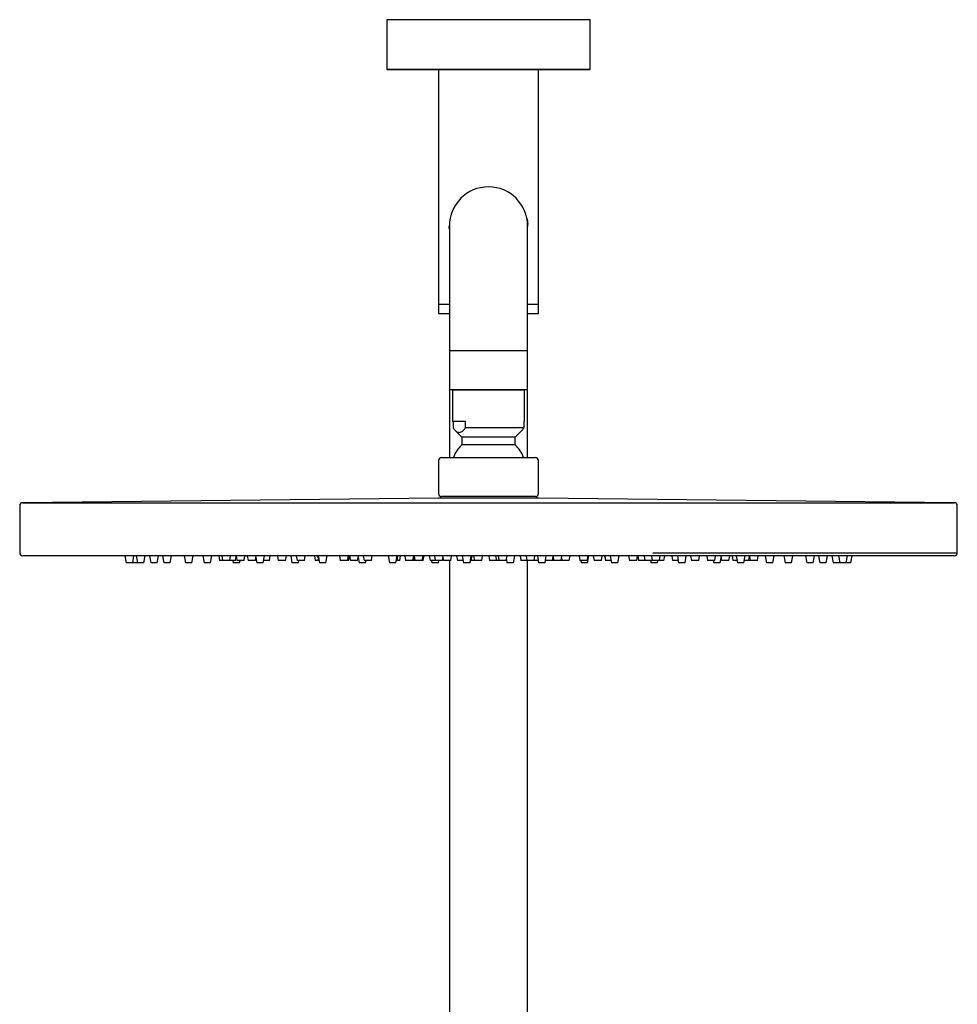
# Model space of a CAD drawing. Header units: millimetres. Extents: x 4159.94 to 4160.24, y 1931.48 to 1933.82.
# Tile 10 of 10: x 4159.94 to 4160.24, y 1933.51 to 1933.82. Entities that reach past the tile are written whole.
import ezdxf

# ---------------------------------------------------------------- set-up
doc = ezdxf.new("R2010")
doc.units = ezdxf.units.MM
doc.layers.add('SANINDUSA', color=3, linetype='Continuous')

msp = doc.modelspace()

# ---------------------------------------------------------------- linework, layer by layer
at = {"layer": 'SANINDUSA'}
for p, q in [((4160.054749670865, 1933.82400026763), (4160.054749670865, 1933.808200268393)), ((4160.119749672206, 1933.82400026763), (4160.054749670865, 1933.82400026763)), ((4160.119749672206, 1933.808200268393), (4160.119749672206, 1933.82400026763)), ((4160.054749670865, 1933.808200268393), (4160.086792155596, 1933.808200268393)), ((4160.086794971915, 1933.808000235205), (4160.054949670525, 1933.808000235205)), ((4160.071249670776, 1933.808000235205), (4160.071249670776, 1933.733000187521)), ((4160.086792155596, 1933.808200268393), (4160.119749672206, 1933.808200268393)), ((4160.119549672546, 1933.808000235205), (4160.086794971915, 1933.808000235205)), ((4160.103249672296, 1933.733000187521), (4160.103249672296, 1933.808000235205)), ((4160.074749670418, 1933.758000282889), (4160.074749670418, 1933.718000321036)), ((4160.099749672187, 1933.718000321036), (4160.099749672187, 1933.758000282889)), ((4160.071249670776, 1933.733000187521), (4160.071249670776, 1933.730000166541)), ((4160.071249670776, 1933.733000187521), (4160.074749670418, 1933.733000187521)), ((4160.099749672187, 1933.733000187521), (4160.103249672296, 1933.733000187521)), ((4160.103249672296, 1933.730000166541), (4160.103249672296, 1933.733000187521)), ((4160.071249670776, 1933.730000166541), (4160.074749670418, 1933.730000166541)), ((4160.099749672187, 1933.730000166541), (4160.103249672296, 1933.730000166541)), ((4160.074749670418, 1933.718000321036), (4160.074749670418, 1933.705500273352)), ((4160.099749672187, 1933.718000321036), (4160.074749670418, 1933.718000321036)), ((4160.099749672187, 1933.705500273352), (4160.099749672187, 1933.718000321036)), ((4160.074749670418, 1933.705500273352), (4160.074749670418, 1933.683910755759)), ((4160.099749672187, 1933.705500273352), (4160.074749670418, 1933.705500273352)), ((4160.075749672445, 1933.705410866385), (4160.075749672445, 1933.695410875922)), ((4160.098749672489, 1933.705410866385), (4160.075749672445, 1933.705410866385)), ((4160.077999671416, 1933.705500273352), (4160.077999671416, 1933.705410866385)), ((4160.096499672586, 1933.705410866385), (4160.096499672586, 1933.705500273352)), ((4160.098749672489, 1933.695410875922), (4160.098749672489, 1933.705410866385)), ((4160.099749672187, 1933.683910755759), (4160.099749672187, 1933.705500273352)), ((4160.079877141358, 1933.695410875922), (4160.075749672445, 1933.695410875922)), ((4160.07589304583, 1933.695410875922), (4160.07589304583, 1933.693410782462)), ((4160.079877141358, 1933.693410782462), (4160.079877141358, 1933.695410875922)), ((4160.098749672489, 1933.695410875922), (4160.098606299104, 1933.695410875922)), ((4160.098606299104, 1933.695410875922), (4160.098606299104, 1933.693410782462)), ((4160.076571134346, 1933.692589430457), (4160.078749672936, 1933.690410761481)), ((4160.098606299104, 1933.693410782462), (4160.079877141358, 1933.693410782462)), ((4160.095749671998, 1933.690410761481), (4160.097928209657, 1933.692589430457)), ((4160.078749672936, 1933.690410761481), (4160.078749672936, 1933.687910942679)), ((4160.095749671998, 1933.690410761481), (4160.078749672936, 1933.690410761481)), ((4160.095749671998, 1933.687910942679), (4160.095749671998, 1933.690410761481)), ((4160.095749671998, 1933.687910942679), (4160.078749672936, 1933.687910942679)), ((4160.071249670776, 1933.682910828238), (4160.071249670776, 1933.672410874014)), ((4160.072249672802, 1933.683910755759), (4160.092511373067, 1933.683910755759)), ((4160.092511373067, 1933.683910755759), (4160.102249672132, 1933.683910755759)), ((4160.103249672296, 1933.672410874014), (4160.103249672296, 1933.682910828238)), ((4160.071260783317, 1933.67089977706), (4159.938238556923, 1933.669421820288)), ((4160.10323856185, 1933.67089977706), (4160.071260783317, 1933.67089977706)), ((4160.092511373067, 1933.671410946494), (4160.072249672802, 1933.671410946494)), ((4160.102249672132, 1933.671410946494), (4160.092511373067, 1933.671410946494)), ((4160.236260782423, 1933.669421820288), (4160.10323856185, 1933.67089977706)), ((4159.937249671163, 1933.668421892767), (4159.937249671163, 1933.653410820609)), ((4159.938238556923, 1933.669421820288), (4160.236260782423, 1933.669421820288)), ((4160.237249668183, 1933.653410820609), (4160.237249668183, 1933.668421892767)), ((4160.139515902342, 1933.652410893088), (4159.93824967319, 1933.652410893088)), ((4159.970938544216, 1933.652410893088), (4159.971326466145, 1933.65021076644)), ((4159.97339796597, 1933.65021076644), (4159.973785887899, 1933.652410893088)), ((4159.974506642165, 1933.652410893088), (4159.974894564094, 1933.65021076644)), ((4159.97696607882, 1933.65021076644), (4159.977354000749, 1933.652410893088)), ((4159.978802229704, 1933.652410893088), (4159.979190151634, 1933.65021076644)), ((4159.981261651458, 1933.65021076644), (4159.981649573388, 1933.652410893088)), ((4159.982939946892, 1933.652410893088), (4159.983327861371, 1933.65021076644)), ((4159.985399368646, 1933.65021076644), (4159.985787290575, 1933.652410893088)), ((4159.98989033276, 1933.652410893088), (4159.99027825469, 1933.65021076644)), ((4159.992349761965, 1933.65021076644), (4159.992737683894, 1933.652410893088)), ((4159.995869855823, 1933.652410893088), (4159.996257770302, 1933.65021076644)), ((4159.998329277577, 1933.65021076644), (4159.998717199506, 1933.652410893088)), ((4160.000939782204, 1933.652410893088), (4160.001204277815, 1933.650910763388)), ((4160.002145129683, 1933.650910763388), (4160.001204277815, 1933.650910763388)), ((4160.001880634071, 1933.652410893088), (4160.002145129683, 1933.650910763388)), ((4160.004463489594, 1933.650910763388), (4160.002145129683, 1933.650910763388)), ((4160.004463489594, 1933.650910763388), (4160.004727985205, 1933.652410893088)), ((4160.006291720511, 1933.650910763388), (4160.004463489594, 1933.650910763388)), ((4160.005435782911, 1933.650910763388), (4160.005559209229, 1933.65021076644)), ((4160.006291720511, 1933.650910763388), (4160.006523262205, 1933.652223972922)), ((4160.006490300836, 1933.652410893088), (4160.006754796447, 1933.650910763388)), ((4160.009073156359, 1933.650910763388), (4160.006754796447, 1933.650910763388)), ((4160.007630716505, 1933.65021076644), (4160.007754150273, 1933.650910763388)), ((4160.009073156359, 1933.650910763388), (4160.00933765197, 1933.652410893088)), ((4160.010066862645, 1933.652410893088), (4160.010331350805, 1933.650910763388)), ((4160.012649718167, 1933.650910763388), (4160.010331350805, 1933.650910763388)), ((4160.012649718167, 1933.650910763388), (4160.012822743, 1933.65189209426)), ((4160.012731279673, 1933.652410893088), (4160.013119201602, 1933.65021076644)), ((4160.015190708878, 1933.65021076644), (4160.015578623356, 1933.652410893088)), ((4160.017150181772, 1933.650910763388), (4160.015314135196, 1933.650910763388)), ((4160.017150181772, 1933.650910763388), (4160.017414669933, 1933.652410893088)), ((4160.019735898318, 1933.652410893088), (4160.020000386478, 1933.650910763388)), ((4160.02231875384, 1933.650910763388), (4160.020000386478, 1933.650910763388)), ((4160.02231875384, 1933.650910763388), (4160.022583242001, 1933.652410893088)), ((4160.023977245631, 1933.652410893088), (4160.02436516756, 1933.65021076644)), ((4160.025758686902, 1933.652410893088), (4160.026023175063, 1933.650910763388)), ((4160.028341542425, 1933.650910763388), (4160.026023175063, 1933.650910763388)), ((4160.026436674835, 1933.65021076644), (4160.026560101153, 1933.650910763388)), ((4160.028341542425, 1933.650910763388), (4160.028606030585, 1933.652410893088)), ((4160.031574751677, 1933.652410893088), (4160.031839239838, 1933.650910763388)), ((4160.032850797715, 1933.650910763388), (4160.031839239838, 1933.650910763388)), ((4160.032586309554, 1933.652410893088), (4160.032850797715, 1933.650910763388)), ((4160.032787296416, 1933.652410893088), (4160.033175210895, 1933.65021076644)), ((4160.033051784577, 1933.650910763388), (4160.032850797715, 1933.650910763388)), ((4160.03524671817, 1933.65021076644), (4160.035634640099, 1933.652410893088)), ((4160.03957528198, 1933.652410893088), (4160.03983977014, 1933.650910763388)), ((4160.042158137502, 1933.650910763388), (4160.03983977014, 1933.650910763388)), ((4160.042158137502, 1933.650910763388), (4160.042422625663, 1933.652410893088)), ((4160.042526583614, 1933.650910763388), (4160.042158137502, 1933.650910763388)), ((4160.042526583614, 1933.650910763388), (4160.042791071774, 1933.652410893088)), ((4160.042803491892, 1933.652410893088), (4160.043067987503, 1933.650910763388)), ((4160.04538635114, 1933.650910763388), (4160.043067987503, 1933.650910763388)), ((4160.04538635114, 1933.650910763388), (4160.045650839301, 1933.652410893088)), ((4160.045568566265, 1933.651944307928), (4160.045874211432, 1933.65021076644)), ((4160.047190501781, 1933.652410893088), (4160.047454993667, 1933.650910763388)), ((4160.049773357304, 1933.650910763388), (4160.047454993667, 1933.650910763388)), ((4160.047945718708, 1933.65021076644), (4160.048069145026, 1933.650910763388)), ((4160.049773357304, 1933.650910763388), (4160.05003784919, 1933.652410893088)), ((4160.055161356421, 1933.652410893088), (4160.055549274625, 1933.65021076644)), ((4160.0576207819, 1933.65021076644), (4160.058008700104, 1933.652410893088)), ((4160.057996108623, 1933.650910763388), (4160.057744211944, 1933.650910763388)), ((4160.057996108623, 1933.650910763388), (4160.058260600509, 1933.652410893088)), ((4160.058829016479, 1933.650910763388), (4160.057996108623, 1933.650910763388)), ((4160.058829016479, 1933.650910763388), (4160.059093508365, 1933.652410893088)), ((4160.060459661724, 1933.652410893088), (4160.06072415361, 1933.650910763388)), ((4160.063042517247, 1933.650910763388), (4160.06072415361, 1933.650910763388)), ((4160.063042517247, 1933.650910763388), (4160.063307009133, 1933.652410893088)), ((4160.063433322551, 1933.650910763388), (4160.063042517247, 1933.650910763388)), ((4160.063433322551, 1933.650910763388), (4160.063578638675, 1933.651734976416)), ((4160.063723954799, 1933.650910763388), (4160.063433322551, 1933.650910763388)), ((4160.063459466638, 1933.652410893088), (4160.063723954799, 1933.650910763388)), ((4160.066042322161, 1933.650910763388), (4160.063723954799, 1933.650910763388)), ((4160.066042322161, 1933.650910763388), (4160.066306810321, 1933.652410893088)), ((4160.066359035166, 1933.650910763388), (4160.066042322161, 1933.650910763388)), ((4160.066359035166, 1933.650910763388), (4160.066623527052, 1933.652410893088)), ((4160.068292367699, 1933.652410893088), (4160.068556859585, 1933.650910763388)), ((4160.07020033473, 1933.650910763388), (4160.068556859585, 1933.650910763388)), ((4160.069022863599, 1933.650910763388), (4160.069146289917, 1933.65021076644)), ((4160.069935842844, 1933.652410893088), (4160.07020033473, 1933.650910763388)), ((4160.072518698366, 1933.650910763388), (4160.07020033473, 1933.650910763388)), ((4160.071217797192, 1933.65021076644), (4160.071341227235, 1933.650910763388)), ((4160.072518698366, 1933.650910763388), (4160.072681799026, 1933.651835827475)), ((4160.0725804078, 1933.652410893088), (4160.072844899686, 1933.650910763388)), ((4160.075163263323, 1933.650910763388), (4160.072844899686, 1933.650910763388)), ((4160.074749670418, 1933.650910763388), (4160.074749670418, 1933.269503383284)), ((4160.075163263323, 1933.650910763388), (4160.075427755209, 1933.652410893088)), ((4160.077056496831, 1933.652410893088), (4160.077320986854, 1933.650910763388)), ((4160.079140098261, 1933.650910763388), (4160.077320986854, 1933.650910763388)), ((4160.078875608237, 1933.652410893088), (4160.079263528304, 1933.65021076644)), ((4160.081335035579, 1933.65021076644), (4160.081722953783, 1933.652410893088)), ((4160.081742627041, 1933.650910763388), (4160.08145846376, 1933.650910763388)), ((4160.081742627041, 1933.650910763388), (4160.082007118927, 1933.652410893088)), ((4160.08276638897, 1933.650910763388), (4160.081742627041, 1933.650910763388)), ((4160.082501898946, 1933.652410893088), (4160.08276638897, 1933.650910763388)), ((4160.085084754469, 1933.650910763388), (4160.08276638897, 1933.650910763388)), ((4160.085084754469, 1933.650910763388), (4160.085349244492, 1933.652410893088)), ((4160.087336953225, 1933.652410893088), (4160.087601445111, 1933.650910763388)), ((4160.089800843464, 1933.650910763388), (4160.087601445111, 1933.650910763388)), ((4160.089536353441, 1933.652410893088), (4160.089800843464, 1933.650910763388)), ((4160.090590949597, 1933.650910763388), (4160.089800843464, 1933.650910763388)), ((4160.090326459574, 1933.652410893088), (4160.090590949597, 1933.650910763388)), ((4160.092909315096, 1933.650910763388), (4160.090590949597, 1933.650910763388)), ((4160.092909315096, 1933.650910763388), (4160.093173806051, 1933.652410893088)), ((4160.092975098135, 1933.651283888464), (4160.093164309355, 1933.65021076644)), ((4160.09523581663, 1933.65021076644), (4160.095623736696, 1933.652410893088)), ((4160.097356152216, 1933.652410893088), (4160.097620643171, 1933.650910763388)), ((4160.099535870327, 1933.650910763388), (4160.097620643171, 1933.650910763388)), ((4160.099271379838, 1933.652410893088), (4160.099535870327, 1933.650910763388)), ((4160.10185423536, 1933.650910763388), (4160.099535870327, 1933.650910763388)), ((4160.099749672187, 1933.266895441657), (4160.099749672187, 1933.650910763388)), ((4160.10185423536, 1933.650910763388), (4160.102118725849, 1933.652410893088)), ((4160.103074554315, 1933.650910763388), (4160.10185423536, 1933.650910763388)), ((4160.102893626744, 1933.652410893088), (4160.103281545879, 1933.65021076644)), ((4160.103074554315, 1933.650910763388), (4160.103116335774, 1933.651147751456)), ((4160.105353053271, 1933.65021076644), (4160.105740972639, 1933.652410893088)), ((4160.10770175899, 1933.650910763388), (4160.10547648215, 1933.650910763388)), ((4160.10770175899, 1933.650910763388), (4160.107921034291, 1933.652154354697)), ((4160.108140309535, 1933.650910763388), (4160.10770175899, 1933.650910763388)), ((4160.107875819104, 1933.652410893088), (4160.108140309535, 1933.650910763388)), ((4160.110458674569, 1933.650910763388), (4160.108140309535, 1933.650910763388)), ((4160.110458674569, 1933.650910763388), (4160.110723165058, 1933.652410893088)), ((4160.110750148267, 1933.650910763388), (4160.110458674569, 1933.650910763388)), ((4160.110604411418, 1933.651737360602), (4160.110750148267, 1933.650910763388)), ((4160.113068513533, 1933.650910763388), (4160.110750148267, 1933.650910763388)), ((4160.113068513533, 1933.650910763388), (4160.113333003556, 1933.652410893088)), ((4160.116238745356, 1933.652410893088), (4160.116503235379, 1933.650910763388)), ((4160.118821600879, 1933.650910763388), (4160.116503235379, 1933.650910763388)), ((4160.116755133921, 1933.650910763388), (4160.116878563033, 1933.65021076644)), ((4160.118821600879, 1933.650910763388), (4160.119086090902, 1933.652410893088)), ((4160.118950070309, 1933.65021076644), (4160.119337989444, 1933.652410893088)), ((4160.120784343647, 1933.652410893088), (4160.121048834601, 1933.650910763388)), ((4160.123367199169, 1933.650910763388), (4160.121048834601, 1933.650910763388)), ((4160.123367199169, 1933.650910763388), (4160.123631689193, 1933.652410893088)), ((4160.124399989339, 1933.652410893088), (4160.124664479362, 1933.650910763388)), ((4160.124461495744, 1933.652410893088), (4160.124725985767, 1933.650910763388)), ((4160.124725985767, 1933.650910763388), (4160.124664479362, 1933.650910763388)), ((4160.126430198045, 1933.650910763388), (4160.124725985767, 1933.650910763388)), ((4160.126165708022, 1933.652410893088), (4160.126553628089, 1933.65021076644)), ((4160.128625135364, 1933.65021076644), (4160.129013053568, 1933.652410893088)), ((4160.132076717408, 1933.652410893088), (4160.132341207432, 1933.650910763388)), ((4160.134659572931, 1933.650910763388), (4160.132341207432, 1933.650910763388)), ((4160.134659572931, 1933.650910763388), (4160.134924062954, 1933.652410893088)), ((4160.135032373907, 1933.652410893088), (4160.13529686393, 1933.650910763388)), ((4160.137275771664, 1933.650910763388), (4160.13529686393, 1933.650910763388)), ((4160.137011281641, 1933.652410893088), (4160.137275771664, 1933.650910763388)), ((4160.139594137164, 1933.650910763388), (4160.137275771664, 1933.650910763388)), ((4160.139129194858, 1933.650910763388), (4160.139252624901, 1933.65021076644)), ((4160.139358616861, 1933.652410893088), (4160.139623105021, 1933.650910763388)), ((4160.236249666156, 1933.652410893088), (4160.139515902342, 1933.652410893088)), ((4160.139594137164, 1933.650910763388), (4160.139608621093, 1933.650993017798)), ((4160.141941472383, 1933.650910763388), (4160.139623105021, 1933.650910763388)), ((4160.139866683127, 1933.653410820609), (4160.237249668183, 1933.653410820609)), ((4160.141324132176, 1933.65021076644), (4160.141447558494, 1933.650910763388)), ((4160.141941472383, 1933.650910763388), (4160.142205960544, 1933.652410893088)), ((4160.143355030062, 1933.650910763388), (4160.141941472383, 1933.650910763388)), ((4160.143355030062, 1933.650910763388), (4160.143619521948, 1933.652410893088)), ((4160.145893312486, 1933.652410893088), (4160.146157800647, 1933.650910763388)), ((4160.147939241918, 1933.650910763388), (4160.146157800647, 1933.650910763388)), ((4160.147674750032, 1933.652410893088), (4160.148062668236, 1933.65021076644)), ((4160.150134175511, 1933.65021076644), (4160.15052209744, 1933.652410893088)), ((4160.151916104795, 1933.652410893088), (4160.152180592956, 1933.650910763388)), ((4160.154498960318, 1933.650910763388), (4160.152180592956, 1933.650910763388)), ((4160.154498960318, 1933.650910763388), (4160.154763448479, 1933.652410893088)), ((4160.157084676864, 1933.652410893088), (4160.157349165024, 1933.650910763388)), ((4160.159667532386, 1933.650910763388), (4160.157349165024, 1933.650910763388)), ((4160.159185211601, 1933.650910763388), (4160.159308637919, 1933.65021076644)), ((4160.159667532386, 1933.650910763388), (4160.159932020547, 1933.652410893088)), ((4160.161380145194, 1933.65021076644), (4160.161676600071, 1933.65189209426)), ((4160.161585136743, 1933.652410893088), (4160.161849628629, 1933.650910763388)), ((4160.164167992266, 1933.650910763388), (4160.161849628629, 1933.650910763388)), ((4160.164167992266, 1933.650910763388), (4160.164432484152, 1933.652410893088)), ((4160.165161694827, 1933.652410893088), (4160.165426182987, 1933.650910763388)), ((4160.166745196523, 1933.650910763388), (4160.165426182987, 1933.650910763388)), ((4160.166480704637, 1933.652410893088), (4160.166868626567, 1933.65021076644)), ((4160.168940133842, 1933.65021076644), (4160.169328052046, 1933.652410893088)), ((4160.170525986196, 1933.650910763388), (4160.16906356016, 1933.650910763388)), ((4160.170525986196, 1933.650910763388), (4160.170790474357, 1933.652410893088)), ((4160.170976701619, 1933.650910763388), (4160.170525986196, 1933.650910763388)), ((4160.170751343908, 1933.652188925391), (4160.170976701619, 1933.650910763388)), ((4160.173295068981, 1933.650910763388), (4160.170976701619, 1933.650910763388)), ((4160.173295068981, 1933.650910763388), (4160.173559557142, 1933.652410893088)), ((4160.17578214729, 1933.652410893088), (4160.176170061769, 1933.65021076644)), ((4160.178241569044, 1933.65021076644), (4160.178629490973, 1933.652410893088)), ((4160.181761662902, 1933.652410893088), (4160.182149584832, 1933.65021076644)), ((4160.184221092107, 1933.65021076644), (4160.184609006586, 1933.652410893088)), ((4160.188712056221, 1933.652410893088), (4160.1890999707, 1933.65021076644)), ((4160.191171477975, 1933.65021076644), (4160.191559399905, 1933.652410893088)), ((4160.192849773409, 1933.652410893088), (4160.193237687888, 1933.65021076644)), ((4160.195309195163, 1933.65021076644), (4160.195697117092, 1933.652410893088)), ((4160.197145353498, 1933.652410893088), (4160.197533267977, 1933.65021076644)), ((4160.199260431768, 1933.652410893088), (4160.199648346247, 1933.65021076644)), ((4160.201719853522, 1933.65021076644), (4160.202107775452, 1933.652410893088)), ((4160.203172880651, 1933.65021076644), (4160.203560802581, 1933.652410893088)), ((4159.97339796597, 1933.65021076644), (4159.971326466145, 1933.65021076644)), ((4159.974850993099, 1933.65021076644), (4159.97339796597, 1933.65021076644)), ((4159.974850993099, 1933.65021076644), (4159.974872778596, 1933.650334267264)), ((4159.97696607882, 1933.65021076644), (4159.974894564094, 1933.65021076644)), ((4159.981261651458, 1933.65021076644), (4159.979190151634, 1933.65021076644)), ((4159.985399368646, 1933.65021076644), (4159.983327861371, 1933.65021076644)), ((4159.992349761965, 1933.65021076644), (4159.99027825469, 1933.65021076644)), ((4159.998329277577, 1933.65021076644), (4159.996257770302, 1933.65021076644)), ((4160.007630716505, 1933.65021076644), (4160.005559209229, 1933.65021076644)), ((4160.015190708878, 1933.65021076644), (4160.013119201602, 1933.65021076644)), ((4160.026436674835, 1933.65021076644), (4160.02436516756, 1933.65021076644)), ((4160.03524671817, 1933.65021076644), (4160.033175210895, 1933.65021076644)), ((4160.047945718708, 1933.65021076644), (4160.045874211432, 1933.65021076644)), ((4160.0576207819, 1933.65021076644), (4160.055549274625, 1933.65021076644)), ((4160.071217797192, 1933.65021076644), (4160.069146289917, 1933.65021076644)), ((4160.081335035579, 1933.65021076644), (4160.079263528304, 1933.65021076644)), ((4160.09523581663, 1933.65021076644), (4160.093164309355, 1933.65021076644)), ((4160.105353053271, 1933.65021076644), (4160.103281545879, 1933.65021076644)), ((4160.118950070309, 1933.65021076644), (4160.116878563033, 1933.65021076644)), ((4160.128625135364, 1933.65021076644), (4160.126553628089, 1933.65021076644)), ((4160.141324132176, 1933.65021076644), (4160.139252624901, 1933.65021076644)), ((4160.150134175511, 1933.65021076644), (4160.148062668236, 1933.65021076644)), ((4160.161380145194, 1933.65021076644), (4160.159308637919, 1933.65021076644)), ((4160.168940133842, 1933.65021076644), (4160.166868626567, 1933.65021076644)), ((4160.178241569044, 1933.65021076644), (4160.176170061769, 1933.65021076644)), ((4160.184221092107, 1933.65021076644), (4160.182149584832, 1933.65021076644)), ((4160.191171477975, 1933.65021076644), (4160.1890999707, 1933.65021076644)), ((4160.195309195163, 1933.65021076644), (4160.193237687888, 1933.65021076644)), ((4160.199604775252, 1933.65021076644), (4160.197533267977, 1933.65021076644)), ((4160.199604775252, 1933.65021076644), (4160.199626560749, 1933.650334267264)), ((4160.201719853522, 1933.65021076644), (4160.199648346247, 1933.65021076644)), ((4160.203172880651, 1933.65021076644), (4160.201719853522, 1933.65021076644))]:
    msp.add_line(p, q, dxfattribs=at)
for centre, radius, start, end in [((4160.054949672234, 1933.808200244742), 0.000200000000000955, 180, 270), ((4160.119549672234, 1933.808200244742), 0.0002000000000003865, 270, 0), ((4160.087249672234, 1933.758000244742), 0.01250000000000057, 0, 180), ((4160.085368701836, 1933.680414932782), 0.01000000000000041, 131.445165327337, 159.5377886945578), ((4160.089130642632, 1933.680414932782), 0.00999999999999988, 20.46221130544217, 48.55483467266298), ((4160.072249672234, 1933.682910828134), 0.001000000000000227, 90, 180), ((4160.102249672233, 1933.682910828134), 0.001000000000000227, 0, 90), ((4160.072249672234, 1933.672410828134), 0.001000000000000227, 180, 262.9090250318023), ((4160.071249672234, 1933.67189977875), 0.001000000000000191, 270.6365935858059, 331.2295271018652), ((4160.102249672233, 1933.672410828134), 0.0009999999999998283, 277.0909886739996, 0), ((4160.103249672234, 1933.67189977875), 0.001000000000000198, 208.770486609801, 269.3634064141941), ((4159.938249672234, 1933.668421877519), 0.001000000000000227, 90.63659358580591, 180), ((4160.236249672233, 1933.668421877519), 0.001000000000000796, 0, 89.36340641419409), ((4159.938249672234, 1933.653410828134), 0.001000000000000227, 180, 270), ((4160.236249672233, 1933.653410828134), 0.001000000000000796, 270, 0)]:
    msp.add_arc(centre, radius, start, end, dxfattribs=at)
for points, knots in [([(4160.074749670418, 1933.757009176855), (4160.074743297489, 1933.757041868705), (4160.07466506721, 1933.757443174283), (4160.074726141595, 1933.757867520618), (4160.074782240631, 1933.758257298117)], [0, 0, 0, 0, 0.08146373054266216, 1, 1, 1, 1]), ([(4160.099483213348, 1933.760461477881), (4160.099629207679, 1933.759869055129), (4160.099844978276, 1933.758993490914), (4160.099756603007, 1933.758080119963), (4160.09972802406, 1933.757784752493)], [0, 0, 0, 0, 0.6766182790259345, 1, 1, 1, 1]), ([(4160.07589304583, 1933.693410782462), (4160.076086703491, 1933.693155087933), (4160.076492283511, 1933.69261958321), (4160.077154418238, 1933.692065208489), (4160.077853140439, 1933.691842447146), (4160.078551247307, 1933.692032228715), (4160.079227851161, 1933.692559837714), (4160.079658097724, 1933.693123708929), (4160.079877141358, 1933.693410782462)], [0, 0, 0, 0, 0.1540069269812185, 0.32253891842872, 0.4960439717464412, 0.6584092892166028, 0.8260921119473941, 1, 1, 1, 1]), ([(4160.098606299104, 1933.693410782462), (4160.098389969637, 1933.693099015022), (4160.098167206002, 1933.692777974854), (4160.097928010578, 1933.692592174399), (4160.097921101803, 1933.692586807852)], [0, 0, 0, 0, 0.971116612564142, 1, 1, 1, 1])]:
    msp.add_open_spline(points, degree=3, knots=knots, dxfattribs=at)

doc.saveas('drawing.dxf')
